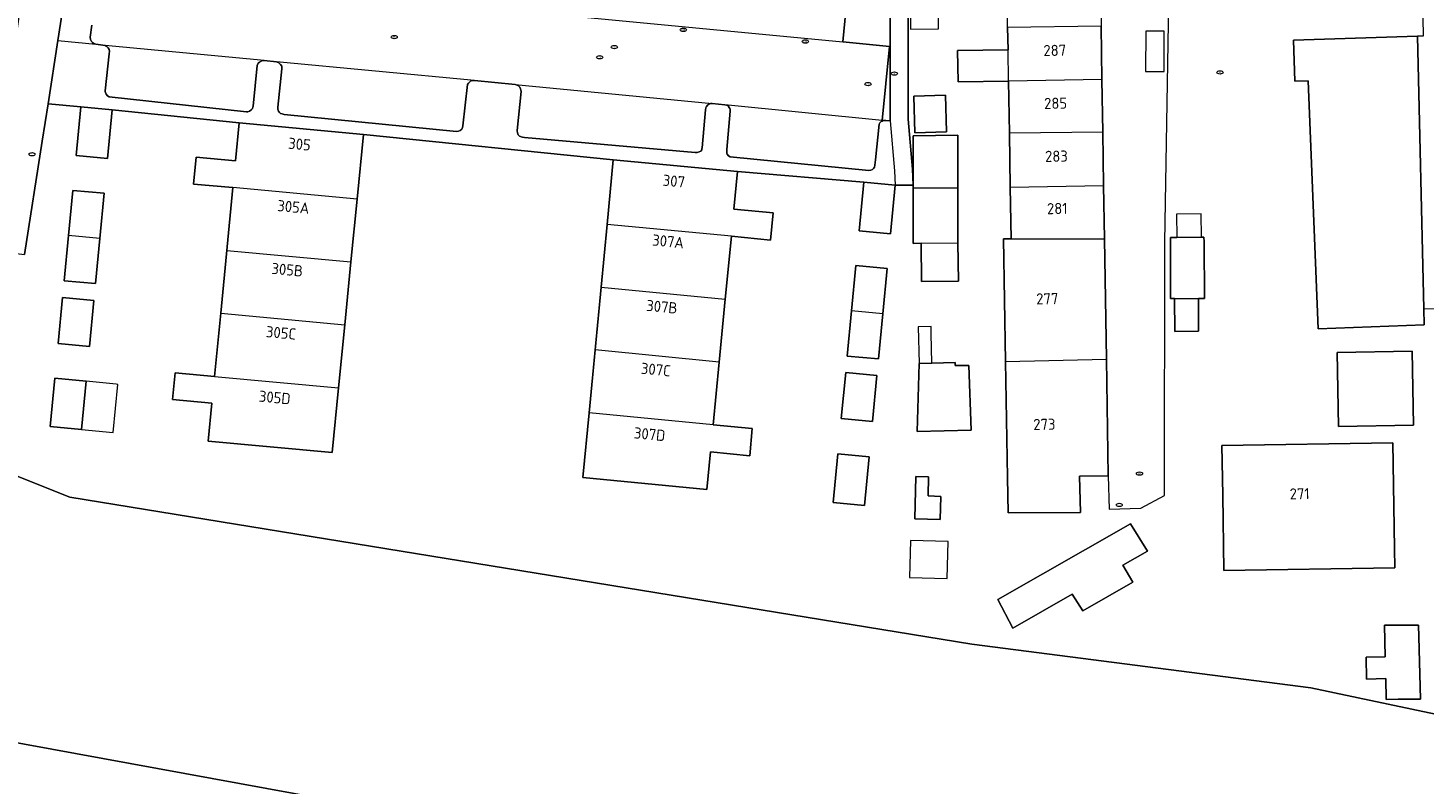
# Model space of a CAD drawing. Header units: metres. Extents: x 92650 to 117222, y 425801 to 461092.
# Tile 101 of 146: x 115798 to 115911, y 426360 to 426422. Entities that reach past the tile are written whole.
import ezdxf
from ezdxf.enums import TextEntityAlignment as Align

# ---------------------------------------------------------------- set-up
doc = ezdxf.new("R2010")
doc.units = ezdxf.units.M
doc.layers.get('0').update_dxf_attribs({"color": 253, "linetype": 'CONTINUOUS', "lineweight": 15})
for name, color, linetype, lineweight in [('B-WE-IE-MEUBILAIR-S', 253, 'CONTINUOUS', 15), ('B-WE-OG-BEBOUWING-GV', 253, 'CONTINUOUS', 15), ('B-WE-OG-BEBOUWING-T18', 253, 'CONTINUOUS', 15), ('B-WE-OG-BEBOUWING_LUIFEL-GV', 253, 'CONTINUOUS', 15), ('B-WE-OG-BEBOUWING_OVERBOUWING-GV', 253, 'CONTINUOUS', 15), ('B-WE-OG-BEBOUWING_SCHUUR-GV', 253, 'CONTINUOUS', 15), ('B-WE-OG-TERREIN_ERF-GV', 253, 'CONTINUOUS', 15), ('B-WE-OG-WATER-GV', 253, 'CONTINUOUS', 15), ('B-WE-OG-WEG-GV', 253, 'CONTINUOUS', 15), ('B-WE-VH-OPENVERHARDING_BETONSTRAATSTEEN-GV', 253, 'CONTINUOUS', 15), ('B-WE-VH-OPENVERHARDING_TEGEL-GV', 253, 'CONTINUOUS', 15)]:
    doc.layers.add(name, color=color, linetype=linetype, lineweight=lineweight)
doc.styles.add('NLCS-ISO', font='NLCS-ISO.ttf')
doc.styles.add('NLCS-ISO-M200-T18', font='NLCS-ISO.ttf', dxfattribs={"height": 0.36})

# ---------------------------------------------------------------- blocks, each defined once
blk = doc.blocks.new('SIE-MEUBILAIR_PUT_KOLK-SO')
blk.add_ellipse((0, 0), major_axis=(1.25, 0), ratio=0.54)
at = {"style": 'NLCS-ISO'}
blk.add_text('klk', height=0.75, dxfattribs=at).set_placement((0.03, 0), align=Align.MIDDLE_CENTER)
blk = doc.blocks.new('SIE-MEUBILAIR_PUT_RIOOLPUT-SO')
blk.add_ellipse((0, 0), major_axis=(1.25, 0), ratio=0.54)
at = {"style": 'NLCS-ISO'}
blk.add_text('ri', height=0.75, dxfattribs=at).set_placement((-0.04, 0.07), align=Align.MIDDLE_CENTER)
blk = doc.blocks.new('SIE-MEUBILAIR_PUT-SO')
blk.add_ellipse((0, 0), major_axis=(1.25, 0), ratio=0.54)

msp = doc.modelspace()

# ---------------------------------------------------------------- linework, layer by layer
at = {"layer": 'B-WE-OG-BEBOUWING-GV', "transparency": 33554687, "flags": 128}
for points in [[(115796.681, 426447.908), (115795.542, 426437.668), (115794.715, 426430.226), (115797.657, 426429.804), (115796.828, 426424.029), (115797.142, 426423.833), (115796.706, 426420.793), (115795.867, 426412.87), (115794.53, 426403.64), (115797.401, 426403.281), (115798.844, 426412.437), (115799.315, 426415.461), (115800.112, 426420.579), (115801.59, 426430.07), (115804.366, 426447.898)], [(115901.656, 426404.62), (115901.952, 426397.282), (115910.5, 426397.6), (115910.47, 426398.9), (115909.962, 426420.922), (115899.941, 426420.609), (115900.06, 426417.287), (115901.142, 426417.331)], [(115872.843, 426417.232), (115876.923, 426417.298), (115876.882, 426419.831), (115872.802, 426419.765)], [(115801.968, 426415.206), (115801.592, 426411.286), (115804.11, 426411.044), (115804.486, 426414.964)], [(115869.348, 426413.119), (115871.912, 426413.185), (115871.836, 426416.148), (115869.273, 426416.082)], [(115877.061, 426408.73), (115884.609, 426408.85), (115884.539, 426413.18), (115876.99, 426413.09)], [(115869.216, 426408.881), (115869.216, 426408.672), (115872.83, 426408.67), (115872.82, 426412.92), (115869.218, 426412.882)], [(115867.375, 426404.948), (115867.752, 426408.881), (115865.241, 426409.122), (115864.864, 426405.189)], [(115844, 426400.64), (115854.031, 426399.666), (115854.525, 426404.754), (115844.482, 426405.709)], [(115803.139, 426400.925), (115803.489, 426404.576), (115800.971, 426404.817), (115800.62, 426401.166)], [(115892.52, 426404.691), (115890.521, 426404.668), (115890.008, 426404.662), (115890.004, 426399.729), (115890.345, 426399.73), (115892.279, 426399.736), (115892.751, 426399.737), (115892.72, 426404.294), (115892.717, 426404.693)], [(115802.652, 426395.858), (115803.009, 426399.57), (115800.49, 426399.811), (115800.134, 426396.1)], [(115866.407, 426394.837), (115866.757, 426398.499), (115864.245, 426398.74), (115863.894, 426395.077)], [(115903.589, 426389.385), (115909.655, 426389.495), (115909.546, 426395.466), (115903.48, 426395.356)], [(115869.7, 426394.48), (115869.55, 426388.98), (115873.9, 426389.07), (115873.71, 426394.31), (115872.6, 426394.3), (115872.6, 426394.55), (115870.73, 426394.505)], [(115802.381, 426393.031), (115799.863, 426393.273), (115799.488, 426389.375), (115802.008, 426389.144)], [(115863.409, 426390.018), (115865.922, 426389.778), (115866.278, 426393.498), (115863.766, 426393.739)], [(115852.539, 426384.289), (115852.833, 426387.322), (115856.008, 426387.014), (115856.22, 426389.207), (115853.046, 426389.514), (115843.034, 426390.486), (115842.537, 426385.26)], [(115865.649, 426386.924), (115863.135, 426387.165), (115862.759, 426383.245), (115865.273, 426383.004)], [(115908.123, 426379.524), (115907.989, 426388.058), (115894.17, 426387.842), (115894.233, 426383.829), (115894.328, 426377.745), (115908.147, 426377.96)], [(115871.45, 426383.734), (115870.421, 426383.763), (115870.465, 426385.3), (115869.445, 426385.329), (115869.348, 426381.914), (115871.397, 426381.857)], [(115882.078, 426375.829), (115882.922, 426374.487), (115886.957, 426376.798), (115886.168, 426378.164), (115888.155, 426379.298), (115886.783, 426381.524), (115876.051, 426375.39), (115877.271, 426373.084)], [(115907.323, 426370.759), (115905.82, 426370.73), (115905.82, 426370.728), (115905.84, 426368.963), (115905.84, 426368.96), (115907.407, 426369.02), (115907.41, 426369.02), (115907.45, 426367.321), (115908.407, 426367.33), (115910.215, 426367.35), (115910.22, 426367.35), (115910.085, 426372.376), (115910.06, 426373.318), (115910.06, 426373.32), (115907.31, 426373.32), (115907.31, 426373.317), (115907.37, 426370.76)]]:
    msp.add_lwpolyline(points, close=True, dxfattribs=at)
for points in [[(115884.471, 426417.42), (115884.401, 426421.74), (115876.853, 426421.617), (115876.882, 426419.831)], [(115884.539, 426413.18), (115884.471, 426417.42), (115876.923, 426417.298), (115876.99, 426413.09)], [(115824.283, 426407.756), (115824.797, 426412.981), (115814.752, 426413.911), (115814.457, 426410.865), (115811.282, 426411.159), (115811.07, 426408.98), (115814.246, 426408.685)], [(115854.525, 426404.754), (115857.7, 426404.447), (115857.912, 426406.639), (115854.738, 426406.946), (115855.032, 426409.979), (115844.98, 426410.935), (115844.482, 426405.709)], [(115803.489, 426404.576), (115803.84, 426408.227), (115801.321, 426408.468), (115800.971, 426404.817)], [(115814.246, 426408.685), (115813.262, 426398.533), (115823.286, 426397.604), (115823.784, 426402.68)], [(115813.754, 426403.609), (115823.784, 426402.68), (115824.283, 426407.756), (115814.246, 426408.685)], [(115869.216, 426408.672), (115869.214, 426404.182), (115869.855, 426404.189), (115872.84, 426404.22), (115872.83, 426408.67)], [(115877.061, 426408.73), (115877.128, 426404.548), (115884.678, 426404.54), (115884.609, 426408.85)], [(115869.855, 426404.189), (115869.888, 426401.088), (115872.872, 426401.119), (115872.84, 426404.22)], [(115877.128, 426404.548), (115876.528, 426404.539), (115876.687, 426394.64), (115884.835, 426394.83), (115884.678, 426404.54)], [(115866.757, 426398.499), (115867.108, 426402.162), (115864.597, 426402.402), (115864.245, 426398.74)], [(115844, 426400.64), (115843.517, 426395.563)], [(115853.539, 426394.59), (115854.031, 426399.666)], [(115890.345, 426399.73), (115890.353, 426397.07), (115892.287, 426397.076), (115892.279, 426399.736)], [(115813.262, 426398.533), (115812.768, 426393.427), (115822.785, 426392.507), (115823.286, 426397.604)], [(115853.046, 426389.514), (115853.539, 426394.59), (115843.517, 426395.563), (115843.034, 426390.486)], [(115876.687, 426394.64), (115876.838, 426385.258), (115876.899, 426382.405), (115882.741, 426382.439), (115882.649, 426385.352), (115884.987, 426385.39), (115884.835, 426394.83)], [(115812.768, 426393.427), (115809.587, 426393.72), (115809.379, 426391.57), (115812.559, 426391.277), (115812.261, 426388.202), (115822.271, 426387.282), (115822.785, 426392.507)]]:
    msp.add_lwpolyline(points, dxfattribs=at)
at = {"layer": 'B-WE-OG-BEBOUWING_LUIFEL-GV', "transparency": 33554687, "flags": 128}
for points in [[(115869.7, 426394.48), (115870.73, 426394.505), (115870.675, 426396.905), (115870.662, 426397.461), (115869.631, 426397.437)], [(115804.94, 426392.785), (115804.829, 426392.796), (115802.381, 426393.031), (115802.008, 426389.144), (115804.567, 426388.898)]]:
    msp.add_lwpolyline(points, close=True, dxfattribs=at)
at = {"layer": 'B-WE-OG-BEBOUWING_OVERBOUWING-GV', "transparency": 33554687, "flags": 128}
for points in [[(115888.01, 426421.325), (115888.001, 426418.075), (115889.501, 426418.071), (115889.51, 426421.321)], [(115869.01, 426380.17), (115868.926, 426377.183), (115871.954, 426377.098), (115872.038, 426380.084)]]:
    msp.add_lwpolyline(points, close=True, dxfattribs=at)
at = {"layer": 'B-WE-OG-BEBOUWING_SCHUUR-GV', "transparency": 33554687, "flags": 128}
for points in [[(115916.336, 426412.931), (115916.846, 426412.94), (115916.569, 426428.54), (115914.189, 426428.542), (115910.3, 426428.472), (115910.434, 426420.937), (115909.962, 426420.922), (115910.47, 426398.9), (115915.56, 426399.06), (115915.327, 426406.558), (115916.462, 426406.572)], [(115869.007, 426421.489), (115871.261, 426421.526), (115871.279, 426424.105), (115869.025, 426424.12)], [(115892.52, 426404.691), (115892.501, 426406.57), (115890.5, 426406.55), (115890.521, 426404.668)]]:
    msp.add_lwpolyline(points, close=True, dxfattribs=at)
at = {"layer": 'B-WE-OG-TERREIN_ERF-GV', "transparency": 33554687, "flags": 128}
for points in [[(115884.235, 426432.033), (115884.331, 426426.08), (115884.401, 426421.74), (115884.471, 426417.42), (115884.539, 426413.18), (115884.609, 426408.85), (115884.678, 426404.54), (115884.835, 426394.83), (115884.987, 426385.39), (115885.046, 426382.697), (115887.627, 426382.777), (115889.526, 426383.791), (115889.557, 426404.284), (115889.941, 426426.797), (115888.052, 426426.853), (115888.337, 426432.842), (115890.117, 426432.79), (115890.165, 426434.445), (115890.277, 426436.979), (115885.027, 426437.638), (115884.482, 426433.096)], [(115884.987, 426385.39), (115882.649, 426385.352), (115882.741, 426382.439), (115876.899, 426382.405), (115876.838, 426385.258), (115876.687, 426394.64), (115876.528, 426404.539), (115877.128, 426404.548), (115877.061, 426408.73), (115876.99, 426413.09), (115876.923, 426417.298), (115872.843, 426417.232), (115872.802, 426419.765), (115876.882, 426419.831), (115876.853, 426421.617), (115876.783, 426425.94), (115876.687, 426431.911), (115884.235, 426432.033), (115884.411, 426432.098), (115884.482, 426433.096)], [(115868.816, 426425.417), (115868.816, 426414.214), (115869.166, 426410.184), (115869.216, 426408.881), (115867.752, 426408.881), (115867.375, 426404.948), (115864.864, 426405.189), (115865.241, 426409.122), (115855.032, 426409.979), (115854.738, 426406.946), (115857.912, 426406.639), (115857.7, 426404.447), (115854.525, 426404.754), (115854.031, 426399.666), (115853.539, 426394.59), (115853.046, 426389.514), (115856.22, 426389.207), (115856.008, 426387.014), (115852.833, 426387.322), (115852.539, 426384.289), (115842.537, 426385.26), (115843.034, 426390.486), (115844, 426400.64), (115844.482, 426405.709), (115844.98, 426410.935), (115824.797, 426412.981), (115824.283, 426407.756), (115823.784, 426402.68), (115823.286, 426397.604), (115822.785, 426392.507), (115822.271, 426387.282), (115812.261, 426388.202), (115812.559, 426391.277), (115809.379, 426391.57), (115809.587, 426393.72), (115812.768, 426393.427), (115813.262, 426398.533), (115814.246, 426408.685), (115811.07, 426408.98), (115811.282, 426411.159), (115814.457, 426410.865), (115814.752, 426413.911), (115804.486, 426414.964), (115804.11, 426411.044), (115801.592, 426411.286), (115801.968, 426415.206), (115799.315, 426415.461), (115798.844, 426412.437), (115797.401, 426403.281)], [(115723.43, 426402.844), (115745.68, 426399), (115771.375, 426395.344), (115772.125, 426395.281), (115772.008, 426394.25), (115774.844, 426393.344), (115785.133, 426390.031), (115801.063, 426383.656), (115873.953, 426371.781), (115901.344, 426368.25), (115921.492, 426364)], [(115840.228, 426356.874), (115821.414, 426359.313), (115779.719, 426366.938), (115763.247, 426369.406), (115760.058, 426369.86), (115749.755, 426371.428), (115743.575, 426372.354), (115735.93, 426373.5), (115736.313, 426380.781), (115711.114, 426384.223), (115711.224, 426385.025), (115700.642, 426386.635), (115694.075, 426386.887), (115694.153, 426387.301), (115680.293, 426389.905), (115656.652, 426390.343), (115656.503, 426389.275), (115604.955, 426396.463), (115604.367, 426395.438), (115580.055, 426397.688), (115542.305, 426402.188)]]:
    msp.add_lwpolyline(points, dxfattribs=at)
for points in [[(115901.656, 426404.62), (115901.142, 426417.331), (115900.06, 426417.287), (115899.941, 426420.609), (115909.962, 426420.922), (115910.47, 426398.9), (115910.5, 426397.6), (115901.952, 426397.282)], [(115869.348, 426413.119), (115869.273, 426416.082), (115871.836, 426416.148), (115871.912, 426413.185)], [(115869.216, 426408.881), (115869.218, 426412.882), (115872.82, 426412.92), (115872.83, 426408.67), (115872.84, 426404.22), (115872.872, 426401.119), (115869.888, 426401.088), (115869.855, 426404.189), (115869.214, 426404.182), (115869.216, 426408.672)], [(115803.489, 426404.576), (115803.139, 426400.925), (115800.62, 426401.166), (115800.971, 426404.817), (115801.321, 426408.468), (115803.84, 426408.227)], [(115890.521, 426404.668), (115892.52, 426404.691), (115892.717, 426404.693), (115892.72, 426404.294), (115892.751, 426399.737), (115892.279, 426399.736), (115892.287, 426397.076), (115890.353, 426397.07), (115890.345, 426399.73), (115890.004, 426399.729), (115890.008, 426404.662)], [(115866.757, 426398.499), (115866.407, 426394.837), (115863.894, 426395.077), (115864.245, 426398.74), (115864.597, 426402.402), (115867.108, 426402.162)], [(115803.009, 426399.57), (115802.652, 426395.858), (115800.134, 426396.1), (115800.49, 426399.811)], [(115903.589, 426389.385), (115903.48, 426395.356), (115909.546, 426395.466), (115909.655, 426389.495)], [(115872.6, 426394.55), (115872.6, 426394.3), (115873.71, 426394.31), (115873.9, 426389.07), (115869.55, 426388.98), (115869.7, 426394.48), (115870.73, 426394.505)], [(115799.863, 426393.273), (115802.381, 426393.031), (115802.008, 426389.144), (115799.488, 426389.375)], [(115865.922, 426389.778), (115863.409, 426390.018), (115863.766, 426393.739), (115866.278, 426393.498)], [(115863.135, 426387.165), (115865.649, 426386.924), (115865.273, 426383.004), (115862.759, 426383.245)], [(115894.233, 426383.829), (115894.17, 426387.842), (115907.989, 426388.058), (115908.123, 426379.524), (115908.147, 426377.96), (115894.328, 426377.745)], [(115870.421, 426383.763), (115871.45, 426383.734), (115871.397, 426381.857), (115869.348, 426381.914), (115869.445, 426385.329), (115870.465, 426385.3)], [(115882.078, 426375.829), (115877.271, 426373.084), (115876.051, 426375.39), (115886.783, 426381.524), (115888.155, 426379.298), (115886.168, 426378.164), (115886.957, 426376.798), (115882.922, 426374.487)], [(115905.84, 426368.963), (115905.82, 426370.728), (115905.82, 426370.73), (115907.323, 426370.759), (115907.37, 426370.76), (115907.31, 426373.317), (115907.31, 426373.32), (115910.06, 426373.32), (115910.06, 426373.318), (115910.085, 426372.376), (115910.22, 426367.35), (115910.215, 426367.35), (115908.407, 426367.33), (115907.45, 426367.321), (115907.41, 426369.02), (115907.407, 426369.02), (115905.84, 426368.96)]]:
    msp.add_lwpolyline(points, close=True, dxfattribs=at)
at = {"layer": 'B-WE-OG-WATER-GV', "transparency": 33554687, "flags": 128}
for points in [[(115921.492, 426364), (115901.344, 426368.25), (115873.953, 426371.781), (115801.063, 426383.656), (115785.133, 426390.031), (115774.844, 426393.344), (115772.008, 426394.25), (115772.125, 426395.281), (115771.375, 426395.344), (115745.68, 426399), (115723.43, 426402.844)], [(115542.305, 426402.188), (115580.055, 426397.688), (115604.367, 426395.438), (115604.955, 426396.463), (115656.503, 426389.275), (115656.652, 426390.343), (115680.293, 426389.905), (115694.153, 426387.301), (115694.075, 426386.887), (115700.642, 426386.635), (115711.224, 426385.025), (115711.114, 426384.223), (115736.313, 426380.781), (115735.93, 426373.5), (115743.575, 426372.354), (115749.755, 426371.428), (115760.058, 426369.86), (115763.247, 426369.406), (115779.719, 426366.938), (115821.414, 426359.313)]]:
    msp.add_lwpolyline(points, dxfattribs=at)
at = {"layer": 'B-WE-OG-WEG-GV', "transparency": 33554687, "flags": 128}
msp.add_lwpolyline([(115866.998, 426414.11), (115867.346, 426414.087), (115867.346, 426425.28), (115865.981, 426432.549), (115865.354, 426425.375), (115864.021, 426425.503), (115863.525, 426420.463), (115867.318, 426420.089), (115866.702, 426414.115), (115866.802, 426414.105)], close=True, dxfattribs=at)
at = {"layer": 'B-WE-VH-OPENVERHARDING_BETONSTRAATSTEEN-GV', "transparency": 33554687, "flags": 128}
for points in [[(115812.691, 426425.357), (115863.525, 426420.463), (115864.021, 426425.503)], [(115802.841, 426421.815), (115802.718, 426420.853), (115802.739, 426420.671), (115802.818, 426420.507), (115802.916, 426420.416), (115803.02, 426420.338), (115803.184, 426420.282), (115803.933, 426420.179)], [(115866.702, 426414.115), (115867.318, 426420.089), (115863.525, 426420.463)], [(115816.764, 426418.97), (115817.778, 426418.845)], [(115833.766, 426417.351), (115837.056, 426417.014), (115852.981, 426415.486), (115853.988, 426415.386)], [(115837.056, 426417.014), (115837.209, 426416.97), (115837.336, 426416.903), (115837.426, 426416.818), (115837.488, 426416.673), (115837.511, 426416.577), (115837.535, 426416.475), (115837.535, 426416.466), (115837.211, 426413.303), (115837.211, 426413.287), (115837.243, 426413.112), (115837.272, 426413.037), (115837.309, 426412.952), (115837.363, 426412.899), (115837.414, 426412.854), (115837.494, 426412.815), (115837.552, 426412.792), (115837.654, 426412.761), (115837.804, 426412.748), (115851.591, 426411.524), (115851.776, 426411.534), (115851.938, 426411.571), (115852.056, 426411.645), (115852.128, 426411.732), (115852.153, 426411.811), (115852.179, 426411.914), (115852.44, 426414.965), (115852.469, 426415.13), (115852.506, 426415.241), (115852.621, 426415.367), (115852.686, 426415.414), (115852.765, 426415.459), (115852.853, 426415.474), (115852.981, 426415.486)]]:
    msp.add_lwpolyline(points, dxfattribs=at)
for points in [[(115815.458, 426414.823), (115815.578, 426414.86), (115815.701, 426414.936), (115815.746, 426414.98), (115815.784, 426415.026), (115815.819, 426415.079), (115815.866, 426415.185), (115815.883, 426415.266), (115816.215, 426418.548), (115816.285, 426418.743), (115816.4, 426418.84), (115816.576, 426418.934), (115816.764, 426418.97), (115803.933, 426420.179), (115804.058, 426420.097), (115804.176, 426419.992), (115804.249, 426419.851), (115804.265, 426419.715), (115804.249, 426419.502), (115803.939, 426416.518), (115803.94, 426416.46), (115803.949, 426416.375), (115804.015, 426416.232), (115804.118, 426416.099), (115804.262, 426416.032), (115815.343, 426414.816)], [(115817.778, 426418.845), (115817.967, 426418.779), (115818.108, 426418.65), (115818.191, 426418.506), (115818.205, 426418.411), (115818.205, 426418.296), (115817.866, 426415.196), (115817.873, 426415.042), (115817.921, 426414.87), (115818.008, 426414.762), (115818.104, 426414.686), (115818.236, 426414.643), (115818.402, 426414.605), (115832.319, 426413.232), (115832.472, 426413.261), (115832.617, 426413.314), (115832.735, 426413.422), (115832.81, 426413.544), (115832.837, 426413.685), (115833.215, 426417.036), (115833.287, 426417.141), (115833.354, 426417.21), (115833.454, 426417.298), (115833.503, 426417.314), (115833.573, 426417.333), (115833.766, 426417.351)], [(115854.419, 426414.863), (115854.162, 426411.761), (115854.154, 426411.551), (115854.172, 426411.483), (115854.201, 426411.393), (115854.297, 426411.26), (115854.422, 426411.171), (115865.633, 426410.063), (115865.792, 426410.095), (115865.93, 426410.154), (115866.026, 426410.24), (115866.096, 426410.353), (115866.123, 426410.491), (115866.168, 426410.93), (115866.458, 426413.806), (115866.512, 426413.929), (115866.57, 426413.989), (115866.633, 426414.034), (115866.704, 426414.066), (115866.802, 426414.105), (115866.702, 426414.115), (115853.988, 426415.386), (115854.141, 426415.354), (115854.267, 426415.288), (115854.348, 426415.176), (115854.4, 426415.071), (115854.422, 426415.021)]]:
    msp.add_lwpolyline(points, close=True, dxfattribs=at)
at = {"layer": 'B-WE-VH-OPENVERHARDING_TEGEL-GV', "transparency": 33554687, "flags": 128}
msp.add_lwpolyline([(115866.455, 426437.982), (115865.981, 426432.549), (115867.346, 426425.28), (115867.346, 426414.087), (115867.352, 426414.087), (115867.702, 426410.057), (115867.752, 426408.881), (115869.216, 426408.881), (115869.166, 426410.184), (115868.816, 426414.214), (115868.816, 426425.417), (115867.873, 426430.435), (115868.47, 426437.787)], close=True, dxfattribs=at)
for points in [[(115801.59, 426430.07), (115800.112, 426420.579), (115803.184, 426420.282), (115803.02, 426420.338), (115802.916, 426420.416), (115802.818, 426420.507), (115802.739, 426420.671), (115802.718, 426420.853), (115802.841, 426421.815)], [(115800.112, 426420.579), (115799.315, 426415.461), (115801.968, 426415.206), (115804.486, 426414.964), (115814.752, 426413.911), (115824.797, 426412.981), (115844.98, 426410.935), (115855.032, 426409.979), (115865.241, 426409.122), (115867.752, 426408.881)], [(115867.346, 426414.087), (115866.998, 426414.11), (115866.802, 426414.105), (115866.704, 426414.066), (115866.633, 426414.034), (115866.57, 426413.989), (115866.512, 426413.929), (115866.458, 426413.806), (115866.168, 426410.93), (115866.123, 426410.491), (115866.096, 426410.353), (115866.026, 426410.24), (115865.93, 426410.154), (115865.792, 426410.095), (115865.633, 426410.063), (115854.422, 426411.171), (115854.297, 426411.26), (115854.201, 426411.393), (115854.172, 426411.483), (115854.154, 426411.551), (115854.162, 426411.761), (115854.419, 426414.863), (115854.422, 426415.021), (115854.4, 426415.071), (115854.348, 426415.176), (115854.267, 426415.288), (115854.141, 426415.354), (115853.988, 426415.386), (115852.981, 426415.486), (115852.853, 426415.474), (115852.765, 426415.459), (115852.686, 426415.414), (115852.621, 426415.367), (115852.506, 426415.241), (115852.469, 426415.13), (115852.44, 426414.965), (115852.179, 426411.914), (115852.153, 426411.811), (115852.128, 426411.732), (115852.056, 426411.645), (115851.938, 426411.571), (115851.776, 426411.534), (115851.591, 426411.524), (115837.804, 426412.748), (115837.654, 426412.761), (115837.552, 426412.792), (115837.494, 426412.815), (115837.414, 426412.854), (115837.363, 426412.899), (115837.309, 426412.952), (115837.272, 426413.037), (115837.243, 426413.112), (115837.211, 426413.287), (115837.211, 426413.303), (115837.535, 426416.466), (115837.535, 426416.475), (115837.511, 426416.577), (115837.488, 426416.673), (115837.426, 426416.818), (115837.336, 426416.903), (115837.209, 426416.97), (115837.056, 426417.014), (115833.766, 426417.351), (115833.573, 426417.333), (115833.503, 426417.314), (115833.454, 426417.298), (115833.354, 426417.21), (115833.287, 426417.141), (115833.215, 426417.036), (115832.837, 426413.685), (115832.81, 426413.544), (115832.735, 426413.422), (115832.617, 426413.314), (115832.472, 426413.261), (115832.319, 426413.232), (115818.402, 426414.605), (115818.236, 426414.643), (115818.104, 426414.686), (115818.008, 426414.762), (115817.921, 426414.87), (115817.873, 426415.042), (115817.866, 426415.196), (115818.205, 426418.296), (115818.205, 426418.411), (115818.191, 426418.506), (115818.108, 426418.65), (115817.967, 426418.779), (115817.778, 426418.845), (115816.764, 426418.97), (115816.576, 426418.934), (115816.4, 426418.84), (115816.285, 426418.743), (115816.215, 426418.548), (115815.883, 426415.266), (115815.866, 426415.185), (115815.819, 426415.079), (115815.784, 426415.026), (115815.746, 426414.98), (115815.701, 426414.936), (115815.578, 426414.86), (115815.458, 426414.823), (115815.343, 426414.816), (115804.262, 426416.032), (115804.118, 426416.099), (115804.015, 426416.232), (115803.949, 426416.375), (115803.94, 426416.46), (115803.939, 426416.518), (115804.249, 426419.502), (115804.265, 426419.715), (115804.249, 426419.851), (115804.176, 426419.992), (115804.058, 426420.097), (115803.933, 426420.179), (115803.184, 426420.282)]]:
    msp.add_lwpolyline(points, dxfattribs=at)

# ---------------------------------------------------------------- block references
at = {"layer": 'B-WE-IE-MEUBILAIR-S', "transparency": 33554687, "xscale": 0.2, "yscale": 0.2, "zscale": 0.2}
for name, p in [('SIE-MEUBILAIR_PUT_RIOOLPUT-SO', (115827.284, 426420.859)), ('SIE-MEUBILAIR_PUT_KOLK-SO', (115850.652, 426421.441)), ('SIE-MEUBILAIR_PUT_RIOOLPUT-SO', (115845.077, 426420.048)), ('SIE-MEUBILAIR_PUT_KOLK-SO', (115860.499, 426420.498)), ('SIE-MEUBILAIR_PUT_RIOOLPUT-SO', (115843.889, 426419.219)), ('SIE-MEUBILAIR_PUT_RIOOLPUT-SO', (115867.7, 426417.903)), ('SIE-MEUBILAIR_PUT_RIOOLPUT-SO', (115894.012, 426417.998)), ('SIE-MEUBILAIR_PUT_RIOOLPUT-SO', (115865.575, 426417.053)), ('SIE-MEUBILAIR_PUT_RIOOLPUT-SO', (115798.024, 426411.386)), ('SIE-MEUBILAIR_PUT_KOLK-SO', (115887.508, 426385.573)), ('SIE-MEUBILAIR_PUT-SO', (115885.868, 426383.035))]:
    msp.add_blockref(name, p, dxfattribs=at)

# ---------------------------------------------------------------- texts
at = {"layer": 'B-WE-OG-BEBOUWING-T18', "transparency": 33554687, "style": 'NLCS-ISO-M200-T18'}
for s, rotation, p in [('287', 0.9, (115880.658, 426419.781)), ('285', 0.9, (115880.727, 426415.506)), ('305', 354.7, (115819.633, 426412.203)), ('283', 0.9, (115880.795, 426411.229)), ('307', 354.6, (115849.882, 426409.214)), ('305A', 354.7, (115819.138, 426407.127)), ('281', 0.9, (115880.864, 426407)), ('307A', 354.5, (115849.419, 426404.342)), ('305B', 354.7, (115818.643, 426402.051)), ('307B', 354.5, (115848.915, 426399.058)), ('277', 0.9, (115880.051, 426399.705)), ('305C', 354.8, (115818.142, 426396.95)), ('307C', 354.5, (115848.427, 426393.981)), ('305D', 354.7, (115817.632, 426391.725)), ('307D', 354.5, (115847.925, 426388.756)), ('273', 0.9, (115879.817, 426389.553)), ('271', 0.9, (115900.448, 426383.94))]:
    msp.add_text(s, height=0.9, rotation=rotation, dxfattribs=at).set_placement(p, align=Align.MIDDLE)

doc.saveas('drawing.dxf')
